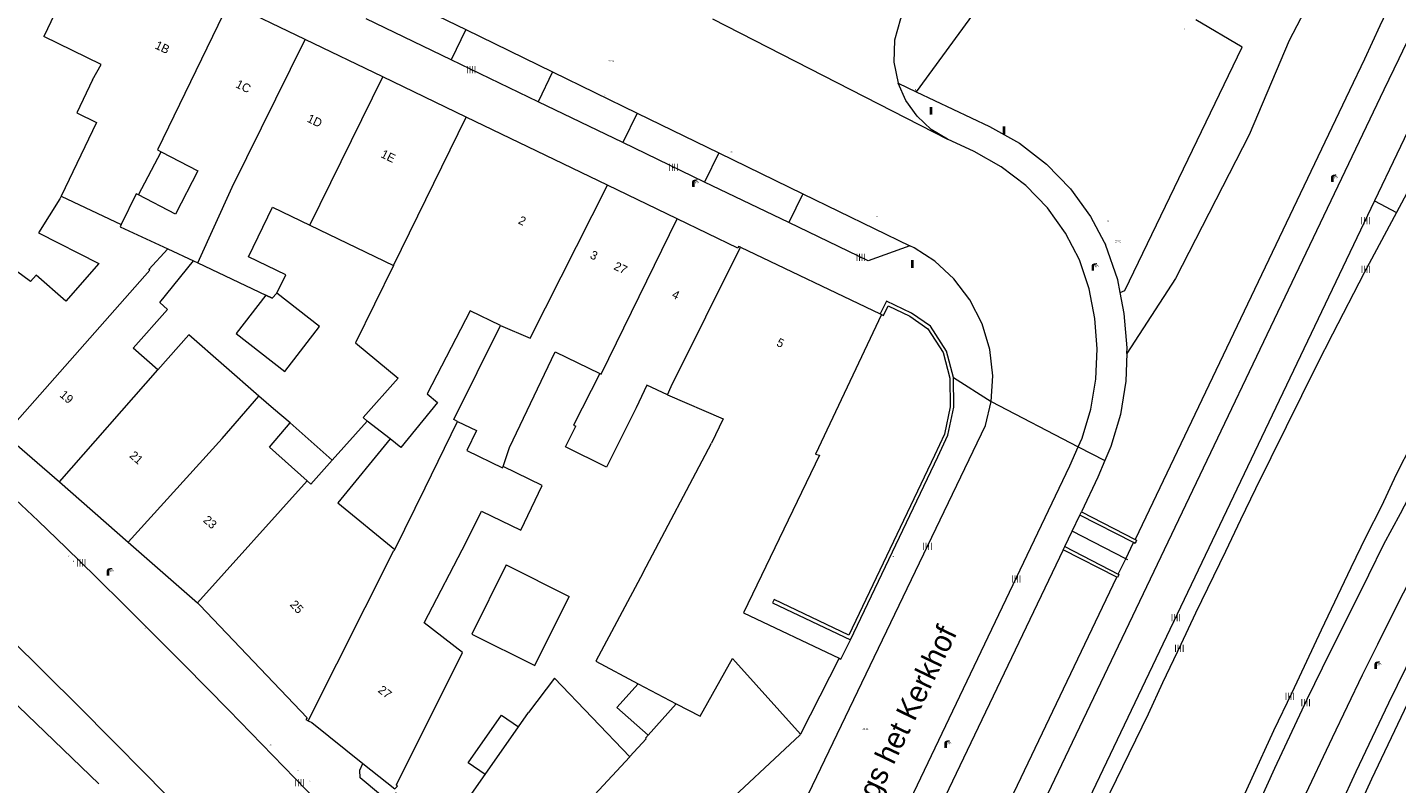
# Model space of a CAD drawing. Header units: metres. Extents: x 197457 to 198138, y 353986 to 354984.
# Tile 206 of 217: x 197958 to 198037, y 354718 to 354762. Entities that reach past the tile are written whole.
import ezdxf
from ezdxf.enums import TextEntityAlignment as Align

# ---------------------------------------------------------------- set-up
doc = ezdxf.new("R2010")
doc.units = ezdxf.units.M
doc.header["$MEASUREMENT"] = 0
for name, color, linetype, lineweight, true_color in [('afsluitpaal', 7, 'Continuous', 0, 0xde7233), ('benzine-   olieput', 7, 'Continuous', 0, 0x104b6e), ('elektrakast', 7, 'Continuous', 0, 0x104b6e), ('kolk', 7, 'Continuous', 0, 0x104b6e), ('lichtmast', 7, 'Continuous', 0, 0x104b6e), ('verkeersbordpaal', 7, 'Continuous', 0, 0x104b6e)]:
    doc.layers.add(name, color=color, linetype=linetype, lineweight=lineweight, true_color=true_color)
for name, color, linetype, lineweight in [('bijgebouw', 1, 'Continuous', 13), ('Grens beheer openbare ruimte groenbeheer', 253, 'Continuous', 0), ('grens individueel parkeervak', 7, 'Continuous', 0), ('grens WOZ object', 7, 'Continuous', 0), ('hoofdgebouw', 1, 'Continuous', 0), ('Hoogtepunt', 7, 'Continuous', 0), ('huisnummerreeks BGT', 7, 'Continuous', 0), ('kant verharding', 7, 'Continuous', 0), ('kruinlijn', 1, 'Continuous', 0), ('muur breder dan 30cm', 30, 'Continuous', 0), ('openbare ruimte label tekst', 7, 'Continuous', 0), ('raster geen IMGeo', 7, 'Continuous', 0), ('tussenmuur', 1, 'Continuous', 13), ('vlakafsluiter', 1, 'Continuous', 0), ('waterleidingput', 132, 'Continuous', 0)]:
    doc.layers.add(name, color=color, linetype=linetype, lineweight=lineweight)
doc.styles.add('Style-WORKING', font='WORKING.shx')

# ---------------------------------------------------------------- blocks, each defined once
blk = doc.blocks.new('afsluitpaal')
at = {"layer": 'afsluitpaal', "linetype": 'Continuous', "lineweight": 0, "true_color": 0xbd2877}
blk.add_hatch(color=232, dxfattribs=at).paths.add_polyline_path([(0.15, 0.65, 1), (-0.15, 0.65), (-0.15, 0.05), (-0.3, 0.05), (-0.3, -0.1), (0, -0.1, -0.414214), (-0.1, 0, -1), (0.1, 0, -0.414214), (0, -0.1), (0.3, -0.1), (0.3, 0.05), (0.15, 0.05)])
at = {"layer": 'afsluitpaal', "linetype": 'Continuous', "lineweight": 0, "true_color": 0x681648}
blk.add_hatch(color=219, dxfattribs=at).paths.add_polyline_path([(0.1, 0, 1), (-0.1, 0, 1)])
blk = doc.blocks.new('kolk')
at = {"layer": 'kolk', "linetype": 'Continuous', "lineweight": 0, "true_color": 0xbd2877}
for points in [[(-0.49, -0.43), (-0.49, 0), (-0.49, 0.42), (-0.4, 0.42), (-0.4, 0), (-0.4, -0.43)], [(-0.19, -0.43), (-0.19, 0), (-0.19, 0.42), (-0.11, 0.42), (-0.11, 0), (-0.11, -0.43)], [(0.11, -0.43), (0.11, 0), (0.11, 0.42), (0.19, 0.42), (0.19, 0), (0.19, -0.43)], [(0.4, -0.43), (0.4, 0), (0.4, 0.42), (0.49, 0.42), (0.49, 0), (0.49, -0.43)]]:
    blk.add_hatch(color=232, dxfattribs=at).paths.add_polyline_path(points)
at = {"layer": 'kolk', "linetype": 'Continuous', "lineweight": 0, "true_color": 0x681648}
blk.add_hatch(color=219, dxfattribs=at).paths.add_polyline_path([(0.1, 0, 1), (-0.1, 0, 1)])
blk = doc.blocks.new('benzineolieput')
at = {"layer": 'benzine-   olieput', "linetype": 'Continuous', "lineweight": 0, "true_color": 0xbd2877}
h = blk.add_hatch(color=232, dxfattribs=at)
edge = h.paths.add_edge_path()
edge.add_spline(control_points=[(0.44, 0), (0.44, 0.04), (0.43, 0.09), (0.36, 0.2), (0.28, 0.26), (0.09, 0.32), (-0.02, 0.33), (-0.22, 0.29), (-0.31, 0.24), (-0.42, 0.12), (-0.44, 0.06), (-0.44, -0.06), (-0.42, -0.12), (-0.33, -0.22), (-0.28, -0.26), (-0.1, -0.33), (0.04, -0.33), (0.27, -0.27), (0.37, -0.2), (0.43, -0.08), (0.44, -0.04), (0.44, 0)], knot_values=[0, 0, 0, 0, 0.060484, 0.060484, 0.178041, 0.178041, 0.295599, 0.295599, 0.413157, 0.413157, 0.498623, 0.498623, 0.584089, 0.584089, 0.669555, 0.669555, 0.808438, 0.808438, 0.94732, 0.94732, 1, 1, 1, 1], degree=3, periodic=0)
edge = h.paths.add_edge_path(flags=16)
edge.add_ellipse((0, 0), major_axis=(0.392, 0), ratio=0.689655, start_angle=0, end_angle=360)
h = blk.add_hatch(color=232, dxfattribs=at)
h.paths.add_polyline_path([(-0.05, -0.09, -0.572477), (-0.05, 0.09, 0.381612), (-0.15, 0.17), (-0.25, 0.17), (-0.25, -0.18), (-0.15, -0.18, 0.381612)])
h.paths.add_polyline_path([(-0.15, -0.12), (-0.2, -0.12), (-0.2, -0.02), (-0.15, -0.02, -1)], flags=16)
h.paths.add_polyline_path([(-0.15, 0.02), (-0.2, 0.02), (-0.2, 0.12), (-0.15, 0.12, -1)], flags=16)
at = {"layer": 'benzine-   olieput', "linetype": 'Continuous', "lineweight": 0, "true_color": 0x681648}
blk.add_hatch(color=219, dxfattribs=at).paths.add_polyline_path([(0.1, 0, 1), (-0.1, 0, 1)])
at = {"layer": 'benzine-   olieput', "linetype": 'Continuous', "lineweight": 0, "true_color": 0xbd2877}
h = blk.add_hatch(color=232, dxfattribs=at)
h.paths.add_polyline_path([(0.27, -0.08), (0.27, 0.07, 1), (0.07, 0.07), (0.07, 0.07, -0.377964), (0.07, -0.07), (0.07, -0.08, 1)])
h.paths.add_polyline_path([(0.12, -0.08), (0.12, 0.07, -1), (0.23, 0.07), (0.23, -0.08, -1)], flags=16)
blk = doc.blocks.new('lichtmast')
at = {"layer": 'lichtmast', "linetype": 'Continuous', "lineweight": 0, "true_color": 0xbd2877}
for points in [[(0.15, 0.42, -0.344151), (0.3, 0.61), (0.43, 0.64, 0.960861), (0.4, 0.79), (0.1, 0.74, 0.366629), (-0.15, 0.45), (-0.15, -0.1), (0, -0.1, -0.414214), (-0.1, 0, -1), (0.1, 0, -0.414214), (0, -0.1), (0.15, -0.1)], [(0.35, 0.55, 1), (0.3, 0.56), (0.23, 0.32, 1), (0.28, 0.31)], [(0.42, 0.58, 1), (0.38, 0.57), (0.44, 0.33, 1), (0.48, 0.34)], [(0.49, 0.61, 1), (0.45, 0.58), (0.63, 0.4, 1), (0.66, 0.43)]]:
    blk.add_hatch(color=232, dxfattribs=at).paths.add_polyline_path(points)
at = {"layer": 'lichtmast', "linetype": 'Continuous', "lineweight": 0, "true_color": 0x681648}
blk.add_hatch(color=219, dxfattribs=at).paths.add_polyline_path([(-0.1, 0, 1), (0.1, 0, 1)])
blk = doc.blocks.new('waterleidingput')
at = {"layer": 'waterleidingput', "linetype": 'Continuous', "lineweight": 0, "true_color": 0x248bcb}
h = blk.add_hatch(color=142, dxfattribs=at)
edge = h.paths.add_edge_path()
edge.add_spline(control_points=[(0.44, 0), (0.44, 0.04), (0.43, 0.09), (0.36, 0.2), (0.28, 0.26), (0.09, 0.32), (-0.02, 0.33), (-0.22, 0.29), (-0.31, 0.24), (-0.42, 0.12), (-0.44, 0.06), (-0.44, -0.06), (-0.42, -0.12), (-0.33, -0.22), (-0.28, -0.26), (-0.1, -0.33), (0.04, -0.33), (0.27, -0.27), (0.37, -0.2), (0.43, -0.08), (0.44, -0.04), (0.44, 0)], knot_values=[0, 0, 0, 0, 0.060484, 0.060484, 0.178041, 0.178041, 0.295599, 0.295599, 0.413157, 0.413157, 0.498623, 0.498623, 0.584089, 0.584089, 0.669555, 0.669555, 0.808438, 0.808438, 0.94732, 0.94732, 1, 1, 1, 1], degree=3, periodic=0)
edge = h.paths.add_edge_path(flags=16)
edge.add_ellipse((0, 0), major_axis=(0.392, 0), ratio=0.689655, start_angle=0, end_angle=360)
for points in [[(-0.05, -0.09, -0.141608), (-0.09, -0.05), (-0.1, -0.09), (-0.17, 0.18), (-0.22, 0.18), (-0.12, -0.17), (-0.07, -0.17)], [(0.03, 0.18), (-0.02, 0.18), (-0.05, 0.09, -0.269854), (0.05, 0.09)], [(0.23, 0.18), (0.18, 0.18), (0.1, -0.09), (0.09, -0.05, -0.141608), (0.05, -0.09), (0.08, -0.17), (0.13, -0.17)]]:
    blk.add_hatch(color=142, dxfattribs=at).paths.add_polyline_path(points)
at = {"layer": 'waterleidingput', "linetype": 'Continuous', "lineweight": 0, "true_color": 0x104b6e}
blk.add_hatch(color=156, dxfattribs=at).paths.add_polyline_path([(0.1, 0, 1), (-0.1, 0, 1)])
blk = doc.blocks.new('kast_1')
at = {"layer": 'elektrakast', "linetype": 'Continuous', "lineweight": 0, "true_color": 0xbd2877}
h = blk.add_hatch(color=232, dxfattribs=at)
edge = h.paths.add_edge_path()
edge.add_arc((0, 0), 0.1, 0, 360)
edge.add_line((0, -0.1), (0.34, -0.1))
edge.add_line((0.34, -0.1), (0.34, 0.47))
edge.add_line((0.34, 0.47), (-0.34, 0.47))
edge.add_line((-0.34, 0.47), (-0.34, -0.1))
edge.add_line((-0.34, -0.1), (0, -0.1))
edge = h.paths.add_edge_path(flags=16)
edge.add_arc((-0.2, 0.31), 0.0607, 0, 360)
at = {"layer": 'elektrakast', "linetype": 'Continuous', "lineweight": 0, "true_color": 0x681648}
blk.add_hatch(color=219, dxfattribs=at).paths.add_polyline_path([(-0.1, 0, 1), (0.1, 0, 1)])
at = {"layer": 'elektrakast', "color": 232, "linetype": 'Continuous', "lineweight": 0, "true_color": 0xbd2877, "extrusion": (0, 0, -1)}
blk.add_solid([(-0.34, 0.65), (0.34, 0.65), (-0.34, 0.55), (0.34, 0.55)], dxfattribs=at)
blk = doc.blocks.new('paal')
at = {"layer": 'verkeersbordpaal', "linetype": 'Continuous', "lineweight": 0, "true_color": 0xbd2877}
blk.add_hatch(color=232, dxfattribs=at).paths.add_polyline_path([(0.15, 0.8), (-0.15, 0.8), (-0.15, -0.1), (0, -0.1, -0.414214), (-0.1, 0, -1), (0.1, 0, -0.414214), (0, -0.1), (0.15, -0.1)])
at = {"layer": 'verkeersbordpaal', "linetype": 'Continuous', "lineweight": 0, "true_color": 0x681648}
blk.add_hatch(color=219, dxfattribs=at).paths.add_polyline_path([(-0.1, 0, 1), (0.1, 0, 1)])

msp = doc.modelspace()

# ---------------------------------------------------------------- linework, layer by layer
at = {"layer": 'bijgebouw', "linetype": 'Continuous', "lineweight": 13}
msp.add_line((197985.332, 354731.05), (197988.99, 354729.23), dxfattribs=at)
at = {"layer": 'bijgebouw', "linetype": 'Continuous', "lineweight": 13, "flags": 128}
msp.add_lwpolyline([(197985.332, 354731.05), (197983.338, 354727.043), (197986.997, 354725.223), (197988.99, 354729.23)], dxfattribs=at)
at = {"layer": 'Grens beheer openbare ruimte groenbeheer', "linetype": 'Continuous', "lineweight": 0, "flags": 128}
for points in [[(198020.91, 354746.834), (198021.181, 354746.945), (198027.976, 354761.039), (198025.294, 354762.636)], [(198031.043, 354708.804), (198033.685, 354714.742), (198035.494, 354718.664), (198037.382, 354722.636), (198038.375, 354724.672), (198039.263, 354726.462), (198040.25, 354728.406), (198041.266, 354730.381), (198042.326, 354732.407), (198043.368, 354734.364), (198045.501, 354738.19), (198046.58, 354740.093)]]:
    msp.add_lwpolyline(points, dxfattribs=at)
at = {"layer": 'grens individueel parkeervak', "linetype": 'Continuous', "lineweight": 0}
for p, q in [((197978.08, 354764.459), (197982.998, 354762.063)), ((197982.144, 354760.311), (197977.217, 354762.686)), ((197982.998, 354762.063), (197982.144, 354760.311)), ((197982.998, 354762.063), (197988.022, 354759.616)), ((197987.179, 354757.884), (197982.144, 354760.311)), ((197988.022, 354759.616), (197987.179, 354757.884)), ((197988.022, 354759.616), (197992.926, 354757.227)), ((197992.093, 354755.516), (197987.179, 354757.884)), ((197992.926, 354757.227), (197992.093, 354755.516)), ((197992.926, 354757.227), (197997.653, 354754.924)), ((197996.83, 354753.233), (197992.093, 354755.516)), ((197997.653, 354754.924), (197996.83, 354753.233)), ((197997.653, 354754.924), (198002.525, 354752.55)), ((198001.712, 354750.88), (197996.83, 354753.233)), ((198002.525, 354752.55), (198001.712, 354750.88)), ((198002.525, 354752.55), (198008.717, 354749.534))]:
    msp.add_line(p, q, dxfattribs=at)
at = {"layer": 'grens individueel parkeervak', "linetype": 'Continuous', "lineweight": 0, "flags": 128}
msp.add_lwpolyline([(198008.717, 354749.534), (198006.309, 354748.665), (198001.712, 354750.88)], dxfattribs=at)
at = {"layer": 'grens WOZ object', "linetype": 'Continuous', "lineweight": 0}
for p, q in [((197971.413, 354746.68), (197969.696, 354744.467)), ((197971.769, 354746.505), (197971.413, 354746.68)), ((197972.055, 354746.798), (197971.769, 354746.505)), ((197974.518, 354744.86), (197972.055, 354746.798)), ((197969.696, 354744.467), (197972.501, 354742.26)), ((197972.501, 354742.26), (197974.518, 354744.86)), ((197972.82, 354739.279), (197975.262, 354737.127)), ((197992.977, 354724.169), (197995.176, 354722.999)), ((197993.564, 354721.184), (197995.176, 354722.999)), ((197984.112, 354718.902), (197986.045, 354721.663))]:
    msp.add_line(p, q, dxfattribs=at)
at = {"layer": 'grens WOZ object', "linetype": 'Continuous', "lineweight": 0, "flags": 128}
for points in [[(197973.795, 354735.931), (197971.629, 354737.88), (197972.82, 354739.279)], [(197975.262, 354737.127), (197974.011, 354735.736), (197973.795, 354735.931)], [(197993.564, 354721.184), (197991.753, 354722.791), (197992.977, 354724.169)], [(197984.112, 354718.902), (197983.127, 354719.592), (197985.059, 354722.353), (197986.045, 354721.663)]]:
    msp.add_lwpolyline(points, dxfattribs=at)
at = {"layer": 'hoofdgebouw', "linetype": 'Continuous', "lineweight": 0}
for p, q in [((197973.691, 354761.492), (197969.27, 354763.622)), ((197978.188, 354759.325), (197973.691, 354761.492)), ((197983.018, 354756.997), (197978.188, 354759.325)), ((197991.205, 354753.052), (197983.018, 354756.997)), ((197964.04, 354752.482), (197965.34, 354754.981)), ((197995.248, 354751.103), (197991.205, 354753.052)), ((197959.549, 354752.418), (197959.473, 354752.259)), ((197973.96, 354750.727), (197978.801, 354748.395)), ((197998.911, 354749.45), (198007.004, 354745.592)), ((197967.212, 354748.673), (197967.473, 354748.552)), ((197967.473, 354748.552), (197971.413, 354746.68)), ((197971.413, 354746.68), (197971.769, 354746.505)), ((197971.769, 354746.505), (197972.055, 354746.798)), ((198007.004, 354745.592), (198007.09, 354745.551)), ((197977.289, 354739.379), (197975.262, 354737.127)), ((197956.281, 354738.599), (197959.446, 354735.863)), ((197993.265, 354730.618), (197997.24, 354738.111)), ((197985.156, 354736.75), (197985.522, 354737.848)), ((197959.446, 354735.863), (197963.434, 354732.37)), ((197963.434, 354732.37), (197967.445, 354728.857)), ((198004.621, 354725.647), (198002.39, 354721.252)), ((197986.045, 354721.663), (197986.626, 354722.494))]:
    msp.add_line(p, q, dxfattribs=at)
at = {"layer": 'hoofdgebouw', "linetype": 'Continuous', "lineweight": 0, "flags": 128}
for points in [[(197961.797, 354767.031), (197961.225, 354767.303), (197958.539, 354761.662)], [(197961.368, 354759.144), (197961.86, 354760.041), (197958.539, 354761.662)], [(197961.368, 354759.144), (197960.453, 354757.237), (197961.597, 354756.686), (197959.549, 354752.418)], [(197965.34, 354754.981), (197967.468, 354753.874), (197966.168, 354751.375), (197964.04, 354752.482)], [(197959.473, 354752.259), (197958.246, 354750.282), (197961.736, 354748.506)], [(197972.055, 354746.798), (197972.569, 354747.865), (197970.41, 354748.905), (197971.792, 354751.772), (197973.96, 354750.727)], [(197998.911, 354749.45), (197998.801, 354749.503), (197998.762, 354749.41), (197995.248, 354751.103)], [(197961.736, 354748.506), (197959.824, 354746.326), (197958.097, 354747.83), (197957.782, 354747.468), (197956.969, 354748.066)], [(197965.157, 354742.344), (197963.728, 354743.612), (197965.718, 354745.856), (197965.271, 354746.252), (197967.212, 354748.673)], [(197978.801, 354748.395), (197976.596, 354743.923), (197979.079, 354741.865), (197977.042, 354739.601), (197977.289, 354739.379)], [(197984.997, 354744.915), (197983.24, 354745.774), (197980.748, 354740.959), (197981.355, 354740.464), (197979.228, 354737.856), (197978.612, 354738.359)], [(198007.09, 354745.551), (198003.256, 354737.476), (198003.486, 354737.405), (197999.085, 354728.277), (198004.627, 354725.659), (198004.621, 354725.647)], [(197971.011, 354740.823), (197966.957, 354744.388), (197965.157, 354742.344)], [(197982.516, 354739.358), (197982.295, 354739.469), (197984.997, 354744.915)], [(197985.522, 354737.848), (197988.182, 354743.391), (197990.759, 354742.149)], [(197990.759, 354742.149), (197989.235, 354739.155), (197989.364, 354739.09)], [(197994.674, 354740.911), (197993.475, 354741.464), (197992.866, 354740.142)], [(197972.82, 354739.279), (197971.848, 354740.087), (197971.011, 354740.823)], [(197994.674, 354740.911), (197997.915, 354739.511), (197997.24, 354738.111)], [(197992.866, 354740.142), (197991.156, 354736.711), (197988.771, 354737.9), (197989.364, 354739.09)], [(197978.89, 354731.95), (197980.642, 354735.516), (197982.516, 354739.358)], [(197978.612, 354738.359), (197975.584, 354734.648), (197978.89, 354731.95)], [(197983.042, 354732.417), (197983.906, 354734.157), (197986.178, 354733.062), (197987.428, 354735.655), (197985.156, 354736.75)], [(197977.037, 354719.553), (197978.88, 354718.079), (197979.032, 354718.243), (197978.976, 354718.308), (197982.798, 354725.974), (197980.577, 354727.696), (197983.042, 354732.417)], [(197993.265, 354730.618), (197990.533, 354725.468), (197992.977, 354724.169)], [(197967.445, 354728.857), (197967.593, 354728.727), (197973.8, 354722.188), (197973.727, 354722.099), (197973.868, 354722.028)], [(197961.727, 354718.378), (197954.453, 354725.351), (197954.333, 354725.225)], [(197992.492, 354719.925), (197988.135, 354724.482), (197986.626, 354722.494)], [(197973.868, 354722.028), (197974.066, 354721.929), (197977.037, 354719.553)], [(197987.658, 354707.803), (197994.458, 354713.344), (197994.324, 354713.525), (197997.395, 354716.49), (197997.364, 354716.536), (198002.368, 354721.209), (198002.39, 354721.252)], [(197992.492, 354719.925), (197992.507, 354719.944), (197993.445, 354720.969), (197993.409, 354721.009), (197993.564, 354721.184)], [(197982.059, 354715.096), (197981.887, 354715.32), (197981.724, 354715.489), (197984.112, 354718.902)]]:
    msp.add_lwpolyline(points, dxfattribs=at)
at = {"layer": 'kant verharding', "linetype": 'Continuous', "lineweight": 0}
for p, q in [((198046.072, 354768.618), (198036.915, 354751.474)), ((198008.043, 354758.959), (198009.094, 354758.462)), ((198035.651, 354752.15), (198005.487, 354689.028)), ((198035.651, 354752.15), (198036.915, 354751.474)), ((198019.99, 354749.742), (198020.056, 354749.616)), ((198018.127, 354733.009), (198018.579, 354733.941)), ((198017.693, 354732.112), (198018.127, 354733.009)), ((198021.23, 354731.413), (198021.684, 354732.347)), ((198020.795, 354730.52), (198021.23, 354731.413))]:
    msp.add_line(p, q, dxfattribs=at)
at = {"layer": 'kant verharding', "linetype": 'Continuous', "lineweight": 0, "flags": 128}
for points in [[(198024.254, 354785.079), (198024.259, 354784.276), (198024.155, 354783.253), (198023.942, 354782.241), (198023.621, 354781.258), (198023.2, 354780.32), (198022.688, 354779.441), (198022.097, 354778.635), (198018.775, 354774.897), (198010.197, 354765.785), (198008.772, 354763.771), (198008.175, 354762.682), (198007.837, 354761.451), (198007.796, 354760.176), (198008.043, 354758.959)], [(198042.235, 354774.436), (198041.193, 354772.796), (198040.126, 354771.143), (198039.625, 354770.23), (198038.769, 354768.437), (198037.808, 354766.288), (198036.902, 354764.298), (198035.957, 354762.284), (198035.066, 354760.358), (198034.203, 354758.528), (198021.771, 354732.526)], [(197994.779, 354657.823), (197994.81, 354658.411), (197994.966, 354660.415), (197995.169, 354662.387), (197995.36, 354664.403), (197995.595, 354666.354), (197995.876, 354668.357), (197996.191, 354670.336), (197996.539, 354672.294), (197996.958, 354674.262), (197997.452, 354676.191), (197998.068, 354678.084), (197998.794, 354679.949), (197999.558, 354681.781), (198000.406, 354683.625), (198002.559, 354688.157), (198036.196, 354758.584), (198037.079, 354760.383), (198037.938, 354762.202), (198038.748, 354764.033), (198039.758, 354766.269), (198041.461, 354769.895), (198042.459, 354771.651), (198043.155, 354773.041)], [(198044.018, 354769.717), (198043.277, 354768.439), (198041.579, 354764.787), (198039.96, 354761.18), (198039.092, 354759.372), (198038.238, 354757.555), (198035.651, 354752.15)], [(198050.466, 354761.956), (198041.503, 354745.148), (198040.565, 354743.407), (198038.718, 354739.845), (198036.902, 354736.293), (198036.054, 354734.45), (198035.138, 354732.688), (198034.264, 354730.889), (198032.548, 354727.267), (198030.853, 354723.644), (198029.791, 354721.434), (198027.29, 354715.964)], [(197987.095, 354692.818), (197987.124, 354693.513), (197986.989, 354694.449), (197986.691, 354695.33), (197986.255, 354696.117), (197985.717, 354696.786), (197974.168, 354708.905), (197972.232, 354710.93), (197970.289, 354712.949), (197968.339, 354714.961), (197966.383, 354716.967), (197964.451, 354718.937), (197962.515, 354720.902), (197960.57, 354722.859), (197958.613, 354724.803), (197954.51, 354728.843), (197950.332, 354732.805), (197945.111, 354737.459), (197939.759, 354741.961), (197932.683, 354747.728), (197931.332, 354748.427), (197909.733, 354756.441), (197903.927, 354758.72), (197898.453, 354761.088)], [(198010.907, 354755.722), (198009.964, 354756.284), (198009.138, 354757.043), (198008.486, 354757.955), (198008.043, 354758.959)], [(198051.875, 354758.84), (198050.809, 354757.189), (198049.532, 354755.096), (198047.393, 354751.719), (198046.342, 354750.011), (198045.267, 354748.324), (198044.261, 354746.615), (198043.18, 354744.905), (198040.967, 354741.041), (198039.972, 354739.287), (198039.012, 354737.54), (198038.064, 354735.783), (198037.137, 354734.004), (198036.174, 354732.243), (198035.288, 354730.452), (198032.606, 354725.079), (198031.72, 354723.262), (198029.846, 354719.261), (198028.198, 354715.596)], [(198009.094, 354758.462), (198013.338, 354756.453), (198015.068, 354755.478), (198016.642, 354754.268), (198018.028, 354752.847), (198019.196, 354751.241), (198019.99, 354749.742)], [(198053.515, 354757.334), (198053.239, 354756.836), (198052.714, 354755.961), (198048.456, 354749.177), (198047.408, 354747.491), (198046.361, 354745.762), (198045.333, 354744.042), (198044.334, 354742.322), (198043.301, 354740.587), (198042.311, 354738.86), (198041.331, 354737.112), (198040.373, 354735.371), (198039.437, 354733.584), (198038.518, 354731.806), (198036.697, 354728.239), (198035.816, 354726.441), (198034.923, 354724.658), (198033.184, 354721.043), (198031.477, 354717.406)], [(198018.484, 354737.899), (198018.701, 354738.392), (198019.205, 354740.077), (198019.498, 354741.811), (198019.574, 354743.568), (198019.442, 354745.32), (198019.114, 354747.046), (198018.557, 354748.716), (198017.749, 354750.279), (198016.697, 354751.735), (198015.446, 354753.025), (198014.023, 354754.122), (198012.455, 354754.999), (198010.907, 354755.722)], [(198036.915, 354751.474), (198035.046, 354747.975), (198033.208, 354744.42), (198032.303, 354742.652), (198030.524, 354739.054), (198029.646, 354737.252), (198028.749, 354735.462), (198027.875, 354733.659), (198027.015, 354731.833), (198025.282, 354728.259), (198024.423, 354726.436), (198023.363, 354724.225), (198022.535, 354722.412), (198009.169, 354694.994), (198008.279, 354693.217), (198006.575, 354689.597), (198006.177, 354688.716)], [(198013.434, 354740.519), (198013.528, 354742.003), (198013.357, 354743.529), (198012.909, 354745.023), (198012.2, 354746.413), (198011.269, 354747.634), (198010.174, 354748.641), (198008.982, 354749.414), (198008.717, 354749.534)], [(198020.91, 354746.834), (198020.764, 354747.576), (198020.056, 354749.616)], [(198021.297, 354743.294), (198021.31, 354743.628), (198021.149, 354745.617), (198020.91, 354746.834)], [(198021.297, 354743.294), (198021.235, 354741.688), (198020.921, 354739.773), (198020.374, 354737.911), (198020.025, 354737.1)], [(197996.174, 354703.882), (198013.107, 354739.136), (198013.434, 354740.519)], [(198031.905, 354713.202), (198032.774, 354715.155), (198034.588, 354719.088), (198036.481, 354723.07), (198037.478, 354725.113), (198038.369, 354726.911), (198039.36, 354728.861), (198040.378, 354730.841), (198041.442, 354732.874), (198042.49, 354734.842), (198044.629, 354738.68), (198045.701, 354740.569), (198046.091, 354740.364)], [(197978.63, 354669.282), (197989.412, 354683.105), (197991.81, 354686.291), (197994.101, 354689.555), (197996.17, 354692.707), (197998.124, 354695.931), (198000.012, 354699.347), (198001.765, 354702.835), (198017.993, 354736.782), (198018.484, 354737.899)], [(198020.025, 354737.1), (198019.607, 354736.128), (198018.672, 354734.119)], [(197956.575, 354735.148), (197958.211, 354733.604), (197959.835, 354732.047), (197961.566, 354730.361), (197963.283, 354728.661), (197966.691, 354725.235), (197969.26, 354722.628), (197971.819, 354720.012), (197974.366, 354717.384)], [(198017.613, 354731.934), (198003.277, 354701.972), (198001.511, 354698.46), (197999.608, 354695.021), (197997.624, 354691.755), (197995.935, 354689.186)], [(197998.818, 354687.835), (198000.112, 354687.229), (198000.782, 354688.609), (198020.707, 354730.339)], [(198004.621, 354725.647), (198004.72, 354725.593), (198005.283, 354726.705)], [(197982.059, 354715.096), (197981.875, 354714.97), (197980.532, 354716.353), (197978.939, 354717.841), (197978.616, 354717.512), (197978.059, 354717.726), (197976.875, 354718.726), (197976.855, 354719.159), (197977.037, 354719.553)]]:
    msp.add_lwpolyline(points, dxfattribs=at)
at = {"layer": 'kruinlijn', "linetype": 'Continuous', "lineweight": 0}
for p, q in [((198018.579, 354733.941), (198018.672, 354734.119)), ((198017.613, 354731.934), (198017.693, 354732.112))]:
    msp.add_line(p, q, dxfattribs=at)
at = {"layer": 'kruinlijn', "linetype": 'Continuous', "lineweight": 0, "flags": 128}
msp.add_lwpolyline([(198035.697, 354771.008), (198030.696, 354761.422), (198028.387, 354755.969), (198024.12, 354747.641), (198021.297, 354743.294)], dxfattribs=at)
at = {"layer": 'muur breder dan 30cm', "linetype": 'Continuous', "lineweight": 0}
for p, q in [((198018.672, 354734.119), (198021.771, 354732.526)), ((198021.684, 354732.347), (198018.579, 354733.941)), ((198020.707, 354730.339), (198017.613, 354731.934)), ((198017.693, 354732.112), (198020.795, 354730.52))]:
    msp.add_line(p, q, dxfattribs=at)
at = {"layer": 'muur breder dan 30cm', "linetype": 'Continuous', "lineweight": 0, "flags": 128}
for points in [[(198007.09, 354745.551), (198007.193, 354745.5), (198007.46, 354746.051), (198008.717, 354745.459), (198009.769, 354744.729), (198010.657, 354743.358), (198011.036, 354741.872), (198011.062, 354740.217), (198010.732, 354738.634), (198010.147, 354737.399), (198005.184, 354726.985), (198000.859, 354729.047), (198000.769, 354728.857), (198005.283, 354726.705)], [(198011.246, 354741.9), (198010.852, 354743.443), (198009.923, 354744.878), (198008.822, 354745.641), (198007.362, 354746.33), (198007.004, 354745.592)], [(198005.283, 354726.705), (198010.337, 354737.309), (198010.933, 354738.567), (198011.272, 354740.197), (198011.246, 354741.9)], [(198021.771, 354732.526), (198021.862, 354732.479), (198021.781, 354732.297), (198021.684, 354732.347)], [(198020.795, 354730.52), (198020.839, 354730.498), (198020.748, 354730.318), (198020.707, 354730.339)]]:
    msp.add_lwpolyline(points, dxfattribs=at)
at = {"layer": 'raster geen IMGeo', "linetype": 'Continuous', "lineweight": 0}
for p, q in [((198021.23, 354731.413), (198018.127, 354733.009)), ((198021.362, 354731.345), (198021.23, 354731.413))]:
    msp.add_line(p, q, dxfattribs=at)
at = {"layer": 'tussenmuur', "linetype": 'Continuous', "lineweight": 13}
for p, q in [((197973.96, 354750.727), (197978.188, 354759.325)), ((197978.801, 354748.395), (197983.018, 354756.997)), ((197959.549, 354752.418), (197963.023, 354750.768)), ((197965.724, 354749.363), (197967.212, 354748.673)), ((197959.446, 354735.863), (197965.157, 354742.344)), ((197978.612, 354738.359), (197977.289, 354739.379)), ((197967.445, 354728.857), (197973.795, 354735.931)), ((197998.616, 354725.435), (198002.39, 354721.252)), ((197984.745, 354711.597), (197992.492, 354719.925))]:
    msp.add_line(p, q, dxfattribs=at)
at = {"layer": 'tussenmuur', "linetype": 'Continuous', "lineweight": 13, "flags": 128}
for points in [[(197969.27, 354763.622), (197965.125, 354755.093), (197965.34, 354754.981)], [(197967.473, 354748.552), (197969.453, 354752.935), (197973.691, 354761.492)], [(197984.997, 354744.915), (197986.733, 354744.189), (197991.205, 354753.052)], [(197964.04, 354752.482), (197963.893, 354752.558), (197963.023, 354750.768)], [(197963.023, 354750.768), (197962.962, 354750.643), (197965.724, 354749.363)], [(197990.759, 354742.149), (197990.843, 354742.109), (197995.248, 354751.103)], [(197956.281, 354738.599), (197964.687, 354748.122), (197964.633, 354748.174), (197965.724, 354749.363)], [(197994.674, 354740.911), (197994.901, 354741.397), (197998.911, 354749.45)], [(197963.434, 354732.37), (197968.881, 354738.372), (197971.011, 354740.823)], [(197982.516, 354739.358), (197983.612, 354738.84), (197983.052, 354737.688), (197985.131, 354736.675), (197985.156, 354736.75)], [(197973.868, 354722.028), (197978.823, 354731.883), (197978.847, 354731.863), (197978.89, 354731.95)], [(197995.176, 354722.999), (197996.568, 354722.297), (197998.446, 354725.633), (197998.616, 354725.435)]]:
    msp.add_lwpolyline(points, dxfattribs=at)
at = {"layer": 'vlakafsluiter', "linetype": 'Continuous', "lineweight": 0}
for p, q in [((198016.132, 354768.094), (198009.094, 354758.462)), ((197997.296, 354762.683), (198010.907, 354755.722)), ((198011.246, 354741.9), (198013.434, 354740.519)), ((198013.434, 354740.519), (198018.484, 354737.899)), ((198018.484, 354737.899), (198020.025, 354737.1))]:
    msp.add_line(p, q, dxfattribs=at)

# ---------------------------------------------------------------- block references
at = {"layer": 'afsluitpaal', "linetype": 'Continuous', "lineweight": 0, "xscale": 0.1, "yscale": 0.1, "zscale": 0.1}
for p in [(198024.64, 354762.059), (198009.063, 354758.544), (198020.205, 354750.944)]:
    msp.add_blockref('afsluitpaal', p, dxfattribs=at)
at = {"layer": 'benzine-   olieput', "linetype": 'Continuous', "lineweight": 0, "xscale": 0.1, "yscale": 0.1, "zscale": 0.1}
msp.add_blockref('benzineolieput', (198006.818, 354751.229), dxfattribs=at)
at = {"layer": 'elektrakast', "linetype": 'Continuous', "lineweight": 0, "xscale": 0.1, "yscale": 0.1, "zscale": 0.1}
msp.add_blockref('kast_1', (198007.766, 354731.531), dxfattribs=at)
at = {"layer": 'kolk', "linetype": 'Continuous', "lineweight": 0, "xscale": 0.5, "yscale": 0.5}
for p in [(197983.307, 354759.736), (197995.029, 354754.081), (198035.127, 354750.999), (198005.881, 354748.865), (198035.141, 354748.173), (198009.742, 354732.131), (197960.711, 354731.175), (198014.888, 354730.247), (198024.136, 354728.008), (198024.337, 354726.228), (198030.74, 354723.434), (198031.655, 354723.065), (197973.363, 354718.449)]:
    msp.add_blockref('kolk', p, dxfattribs=at)
at = {"layer": 'lichtmast', "linetype": 'Continuous', "lineweight": 0, "xscale": 0.5, "yscale": 0.5}
for p in [(197996.173, 354752.993), (198033.197, 354753.279), (198019.327, 354748.141), (197962.269, 354730.488), (198035.713, 354725.076), (198010.794, 354720.502)]:
    msp.add_blockref('lichtmast', p, dxfattribs=at)
at = {"layer": 'verkeersbordpaal', "linetype": 'Continuous', "lineweight": 0, "xscale": 0.5, "yscale": 0.5}
for p in [(198009.951, 354757.182), (198014.177, 354756.052), (198008.863, 354748.309)]:
    msp.add_blockref('paal', p, dxfattribs=at)
at = {"layer": 'waterleidingput', "linetype": 'Continuous', "lineweight": 0, "xscale": 0.1, "yscale": 0.1, "zscale": 0.1}
for p in [(197991.08, 354758.286), (197998.388, 354754.972), (197959.989, 354731.558), (197960.251, 354731.259), (197964.427, 354727.39), (197971.683, 354720.619), (197973.277, 354719.136), (197973.97, 354718.549)]:
    msp.add_blockref('waterleidingput', p, dxfattribs=at)

# ---------------------------------------------------------------- texts
at = {"layer": 'Hoogtepunt', "linetype": 'Continuous', "lineweight": 0, "style": 'Style-WORKING'}
for s, p in [('27.26', (197991.237, 354760.177)), ('27.26', (197991.237, 354760.177)), ('27.02', (198020.61, 354749.748)), ('27.02', (198020.61, 354749.748)), ('26.01', (198005.975, 354721.495)), ('26.01', (198005.975, 354721.495))]:
    msp.add_text(s, height=0.1, dxfattribs=at).set_placement(p)
at = {"layer": 'huisnummerreeks BGT', "linetype": 'Continuous', "lineweight": 0, "style": 'Style-WORKING'}
for s, rotation, p in [('1B', 334.3, (197965.419, 354761.038)), ('1C', 334.3, (197970.108, 354758.778)), ('1D', 334.3, (197974.245, 354756.785)), ('1E', 334.3, (197978.504, 354754.732)), ('2', 334.3, (197986.267, 354750.991)), ('3', 334.3, (197990.424, 354748.988)), ('27', 334.3, (197991.968, 354748.256)), ('4', 334.3, (197995.165, 354746.703)), ('5', 334.5, (198001.228, 354743.914)), ('19', 319.2, (197959.869, 354740.785)), ('21', 318.8, (197963.91, 354737.27)), ('23', 318.8, (197968.18, 354733.53)), ('25', 313.5, (197973.205, 354728.625)), ('27', 322.3, (197978.315, 354723.688))]:
    msp.add_text(s, height=0.5, rotation=rotation, dxfattribs=at).set_placement(p, align=Align.MIDDLE_CENTER)
at = {"layer": 'openbare ruimte label tekst', "linetype": 'Continuous', "lineweight": 0, "style": 'Style-WORKING'}
msp.add_text('Weg langs het Kerkhof', height=1.25, rotation=64.3, dxfattribs=at).set_placement((198007.259, 354719.779), align=Align.MIDDLE_CENTER)

doc.saveas('drawing.dxf')
